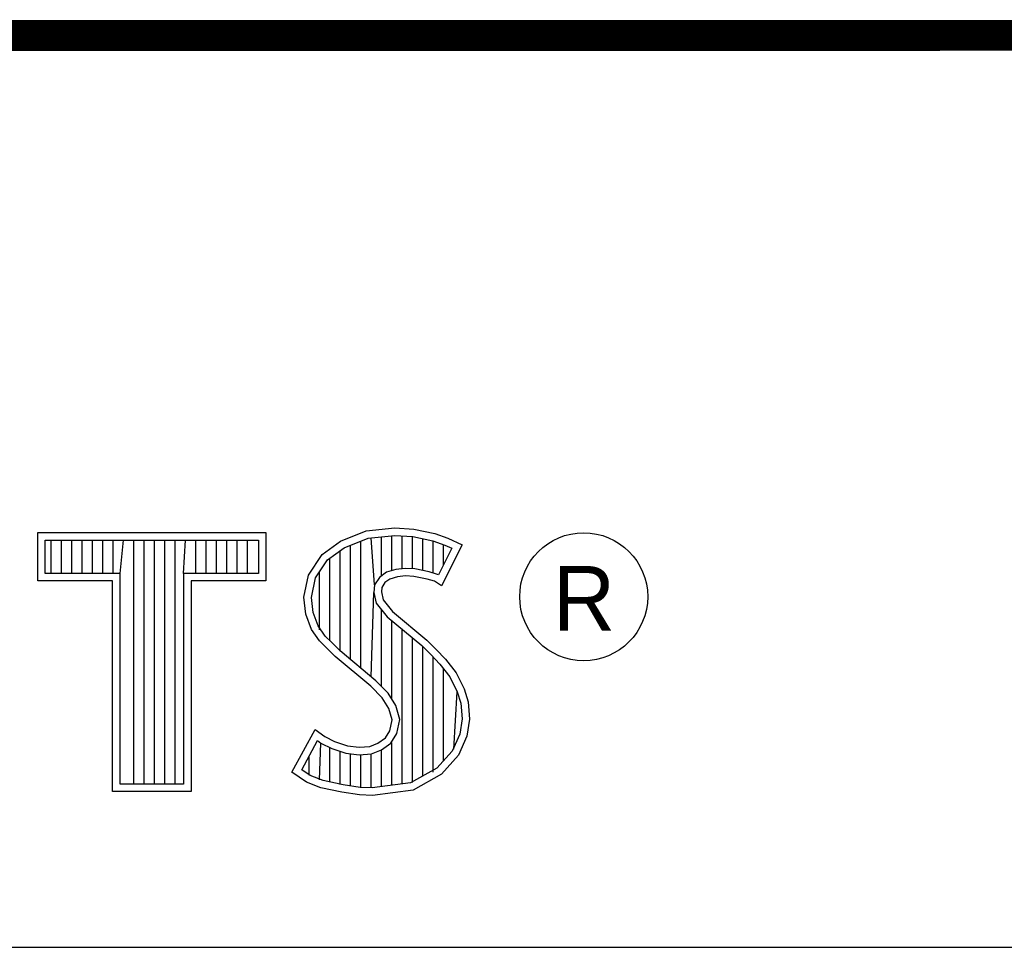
# Model space of a CAD drawing. Header units: inches. Extents: x 0 to 22, y 0 to 17.
# Tile 14 of 29: x 18.452 to 19.089, y 2.37 to 2.97. Entities that reach past the tile are written whole.
import ezdxf

# ---------------------------------------------------------------- set-up
doc = ezdxf.new("R2010")
doc.units = ezdxf.units.IN
doc.header["$LTSCALE"] = 1.21
doc.header["$MEASUREMENT"] = 0
doc.layers.get('0').update_dxf_attribs({"linetype": 'CONTINUOUS'})
doc.styles.add('TEXTSTYLE_2', font='txt')

msp = doc.modelspace()

# ---------------------------------------------------------------- linework, layer by layer
at = {"color": 2, "linetype": 'CONTINUOUS'}
for p, q in [((16.37365, 2.95963), (21.50365, 2.95963)), ((16.375, 2.96), (21.5, 2.96)), ((18.46415, 2.63829), (18.61167, 2.63829)), ((18.46415, 2.60704), (18.46415, 2.63829)), ((18.61167, 2.63829), (18.61167, 2.60704)), ((18.65986, 2.63269), (18.67656, 2.63931)), ((18.67656, 2.63931), (18.695, 2.64132)), ((18.67774, 2.63455), (18.6951, 2.63645)), ((18.69315, 2.61366), (18.69315, 2.63624)), ((18.695, 2.64132), (18.70739, 2.64046)), ((18.6951, 2.63645), (18.70671, 2.63564)), ((18.69983, 2.61488), (18.69983, 2.63612)), ((18.70739, 2.64046), (18.72093, 2.63758)), ((18.72093, 2.63758), (18.72928, 2.6347)), ((18.469, 2.63343), (18.60682, 2.63343)), ((18.469, 2.61189), (18.469, 2.63343)), ((18.47286, 2.61189), (18.47286, 2.63343)), ((18.47954, 2.61189), (18.47954, 2.63343)), ((18.48621, 2.61189), (18.48621, 2.63343)), ((18.49289, 2.61189), (18.49289, 2.63343)), ((18.49957, 2.61189), (18.49957, 2.63343)), ((18.50624, 2.61189), (18.50624, 2.63343)), ((18.51292, 2.61189), (18.51292, 2.63343)), ((18.51738, 2.61189), (18.51959, 2.63343)), ((18.52627, 2.47561), (18.52627, 2.63343)), ((18.53294, 2.47561), (18.53294, 2.63343)), ((18.53962, 2.47561), (18.53962, 2.63343)), ((18.54629, 2.47561), (18.54629, 2.63343)), ((18.55297, 2.47561), (18.55297, 2.63343)), ((18.55844, 2.61189), (18.55964, 2.63343)), ((18.56632, 2.61189), (18.56632, 2.63343)), ((18.57299, 2.61189), (18.57299, 2.63343)), ((18.57967, 2.61189), (18.57967, 2.63343)), ((18.58635, 2.61189), (18.58635, 2.63343)), ((18.59302, 2.61189), (18.59302, 2.63343)), ((18.5997, 2.61189), (18.5997, 2.63343)), ((18.60682, 2.63343), (18.60682, 2.61189)), ((18.64805, 2.62405), (18.65986, 2.63269)), ((18.66222, 2.6284), (18.67774, 2.63455)), ((18.66645, 2.55603), (18.66645, 2.63008)), ((18.67313, 2.55044), (18.67313, 2.63272)), ((18.68193, 2.60437), (18.6798, 2.63478)), ((18.68648, 2.61032), (18.68648, 2.63551)), ((18.7065, 2.61485), (18.7065, 2.63566)), ((18.70671, 2.63564), (18.71963, 2.63289)), ((18.71318, 2.61373), (18.71318, 2.63427)), ((18.71963, 2.63289), (18.72746, 2.6302)), ((18.71985, 2.6121), (18.71985, 2.63282)), ((18.7385, 2.63038), (18.72525, 2.60389)), ((18.72653, 2.6173), (18.72653, 2.63052)), ((18.72746, 2.6302), (18.73193, 2.6281)), ((18.72928, 2.6347), (18.7385, 2.63038)), ((18.63911, 2.6108), (18.64805, 2.62405)), ((18.6516, 2.62063), (18.66222, 2.6284)), ((18.65978, 2.5616), (18.65978, 2.62661)), ((18.73193, 2.6281), (18.7233, 2.61084)), ((18.64368, 2.6089), (18.6516, 2.62063)), ((18.6531, 2.56827), (18.6531, 2.62173)), ((18.51738, 2.61189), (18.469, 2.61189)), ((18.51738, 2.47561), (18.51738, 2.61189)), ((18.60682, 2.61189), (18.55844, 2.61189)), ((18.55844, 2.61189), (18.55844, 2.47561)), ((18.63623, 2.59641), (18.63911, 2.6108)), ((18.64642, 2.57542), (18.64642, 2.61296)), ((18.68966, 2.61263), (18.68506, 2.60929)), ((18.69577, 2.61443), (18.68966, 2.61263)), ((18.70177, 2.6151), (18.69577, 2.61443)), ((18.708, 2.61477), (18.70177, 2.6151)), ((18.71723, 2.61292), (18.708, 2.61477)), ((18.72268, 2.61122), (18.71723, 2.61292)), ((18.7233, 2.61084), (18.72268, 2.61122)), ((18.51253, 2.60704), (18.46415, 2.60704)), ((18.51253, 2.47075), (18.51253, 2.60704)), ((18.61167, 2.60704), (18.56329, 2.60704)), ((18.56329, 2.60704), (18.56329, 2.47075)), ((18.64114, 2.59618), (18.64368, 2.6089)), ((18.68193, 2.60437), (18.68145, 2.59957)), ((18.68506, 2.60929), (18.68193, 2.60437)), ((18.68866, 2.60591), (18.68665, 2.60274)), ((18.69183, 2.60821), (18.68866, 2.60591)), ((18.69673, 2.60965), (18.69183, 2.60821)), ((18.70192, 2.61023), (18.69673, 2.60965)), ((18.70739, 2.60994), (18.70192, 2.61023)), ((18.71603, 2.60821), (18.70739, 2.60994)), ((18.72064, 2.60677), (18.71603, 2.60821)), ((18.72525, 2.60389), (18.72064, 2.60677)), ((18.6798, 2.54485), (18.68145, 2.59957)), ((18.68145, 2.59957), (18.68302, 2.59251)), ((18.68665, 2.60274), (18.68636, 2.59986)), ((18.68636, 2.59986), (18.68751, 2.59468)), ((18.63739, 2.58546), (18.63623, 2.59641)), ((18.64215, 2.58661), (18.64114, 2.59618)), ((18.68302, 2.59251), (18.69009, 2.58376)), ((18.68751, 2.59468), (18.69356, 2.58719)), ((18.64113, 2.57567), (18.63739, 2.58546)), ((18.64546, 2.57796), (18.64215, 2.58661)), ((18.68648, 2.53865), (18.68648, 2.58823)), ((18.69356, 2.58719), (18.71574, 2.56876)), ((18.69009, 2.58376), (18.71247, 2.56517)), ((18.69315, 2.53054), (18.69315, 2.58122)), ((18.64632, 2.56819), (18.64113, 2.57567)), ((18.65006, 2.57131), (18.64546, 2.57796)), ((18.69983, 2.4757), (18.69983, 2.57567)), ((18.65064, 2.56387), (18.64632, 2.56819)), ((18.65407, 2.5673), (18.65006, 2.57131)), ((18.65968, 2.56169), (18.65407, 2.5673)), ((18.7065, 2.47658), (18.7065, 2.57013)), ((18.71574, 2.56876), (18.72179, 2.56272)), ((18.6564, 2.55811), (18.65064, 2.56387)), ((18.68273, 2.5424), (18.65968, 2.56169)), ((18.71247, 2.56517), (18.71832, 2.55932)), ((18.71318, 2.48087), (18.71318, 2.56446)), ((18.72179, 2.56272), (18.72784, 2.55638)), ((18.67945, 2.53882), (18.6564, 2.55811)), ((18.71832, 2.55932), (18.72416, 2.55321)), ((18.71985, 2.48336), (18.71985, 2.55772)), ((18.72416, 2.55321), (18.73063, 2.54486)), ((18.72784, 2.55638), (18.73476, 2.54745)), ((18.72653, 2.49074), (18.72653, 2.55015)), ((18.73476, 2.54745), (18.73994, 2.53709)), ((18.69076, 2.53437), (18.68273, 2.5424)), ((18.73063, 2.54486), (18.73542, 2.53527)), ((18.68694, 2.53133), (18.67945, 2.53882)), ((18.69574, 2.5264), (18.69076, 2.53437)), ((18.7332, 2.49811), (18.73542, 2.53527)), ((18.73542, 2.53527), (18.73774, 2.52782)), ((18.73994, 2.53709), (18.74253, 2.52874)), ((18.69126, 2.52442), (18.68694, 2.53133)), ((18.73774, 2.52782), (18.73851, 2.5177)), ((18.74253, 2.52874), (18.7434, 2.51751)), ((18.69327, 2.51722), (18.69126, 2.52442)), ((18.69826, 2.51741), (18.69574, 2.5264)), ((18.69183, 2.51002), (18.69327, 2.51722)), ((18.69642, 2.5082), (18.69826, 2.51741)), ((18.73851, 2.5177), (18.73697, 2.50795)), ((18.7434, 2.51751), (18.74167, 2.50657)), ((18.62846, 2.48324), (18.64344, 2.51089)), ((18.64344, 2.51089), (18.64977, 2.50628)), ((18.68895, 2.50541), (18.69183, 2.51002)), ((18.63483, 2.48483), (18.64506, 2.5037)), ((18.64506, 2.5037), (18.64724, 2.50211)), ((18.64977, 2.50628), (18.65611, 2.50311)), ((18.65611, 2.50311), (18.66447, 2.50023)), ((18.68406, 2.50196), (18.68895, 2.50541)), ((18.69255, 2.50201), (18.69642, 2.5082)), ((18.69315, 2.47482), (18.69315, 2.50243)), ((18.73697, 2.50795), (18.73207, 2.49686)), ((18.74167, 2.50657), (18.7362, 2.49418)), ((18.64642, 2.47829), (18.64724, 2.50211)), ((18.64724, 2.50211), (18.65423, 2.49862)), ((18.6531, 2.47687), (18.6531, 2.49901)), ((18.65423, 2.49862), (18.66338, 2.49547)), ((18.65978, 2.47534), (18.65978, 2.49671)), ((18.66447, 2.50023), (18.67195, 2.49937)), ((18.67195, 2.49937), (18.67887, 2.49994)), ((18.67887, 2.49994), (18.68406, 2.50196)), ((18.67997, 2.49516), (18.68637, 2.49765)), ((18.68637, 2.49765), (18.69255, 2.50201)), ((18.68648, 2.47394), (18.68648, 2.49769)), ((18.73207, 2.49686), (18.72218, 2.48593)), ((18.63975, 2.48142), (18.63975, 2.49389)), ((18.66338, 2.49547), (18.67188, 2.49449)), ((18.66645, 2.47433), (18.66645, 2.49512)), ((18.67188, 2.49449), (18.67997, 2.49516)), ((18.67313, 2.47333), (18.67313, 2.49434)), ((18.6798, 2.47306), (18.6798, 2.4951)), ((18.7362, 2.49418), (18.72525, 2.48209)), ((18.63796, 2.47691), (18.62846, 2.48324)), ((18.64025, 2.48122), (18.63483, 2.48483)), ((18.72218, 2.48593), (18.70525, 2.47641)), ((18.64718, 2.47316), (18.63796, 2.47691)), ((18.64861, 2.47782), (18.64025, 2.48122)), ((18.66159, 2.47506), (18.64861, 2.47782)), ((18.72525, 2.48209), (18.70681, 2.47172)), ((18.56329, 2.47075), (18.51253, 2.47075)), ((18.55844, 2.47561), (18.51738, 2.47561)), ((18.66072, 2.47028), (18.64718, 2.47316)), ((18.67269, 2.4734), (18.66159, 2.47506)), ((18.68036, 2.47313), (18.67269, 2.4734)), ((18.70525, 2.47641), (18.68036, 2.47313)), ((18.70681, 2.47172), (18.6806, 2.46827)), ((18.67224, 2.46856), (18.66072, 2.47028)), ((18.6806, 2.46827), (18.67224, 2.46856)), ((16.7288, 2.37), (21.5, 2.37))]:
    msp.add_line(p, q, dxfattribs=at)
at = {"color": 7, "linetype": 'CONTINUOUS', "const_width": 0.02}
msp.add_lwpolyline([(13.6, 2.95953), (21.5, 2.96)], dxfattribs=at)
at = {"color": 2, "linetype": 'CONTINUOUS'}
msp.add_circle((18.81716, 2.59676), 0.04138, dxfattribs=at)

# ---------------------------------------------------------------- texts
at = {"color": 2, "linetype": 'CONTINUOUS', "insert": (18.7972, 2.61661), "char_height": 0.04175, "width": 0.0417529, "attachment_point": 1, "line_spacing_factor": 0.9, "style": 'TEXTSTYLE_2'}
msp.add_mtext('R', dxfattribs=at)

doc.saveas('drawing.dxf')
